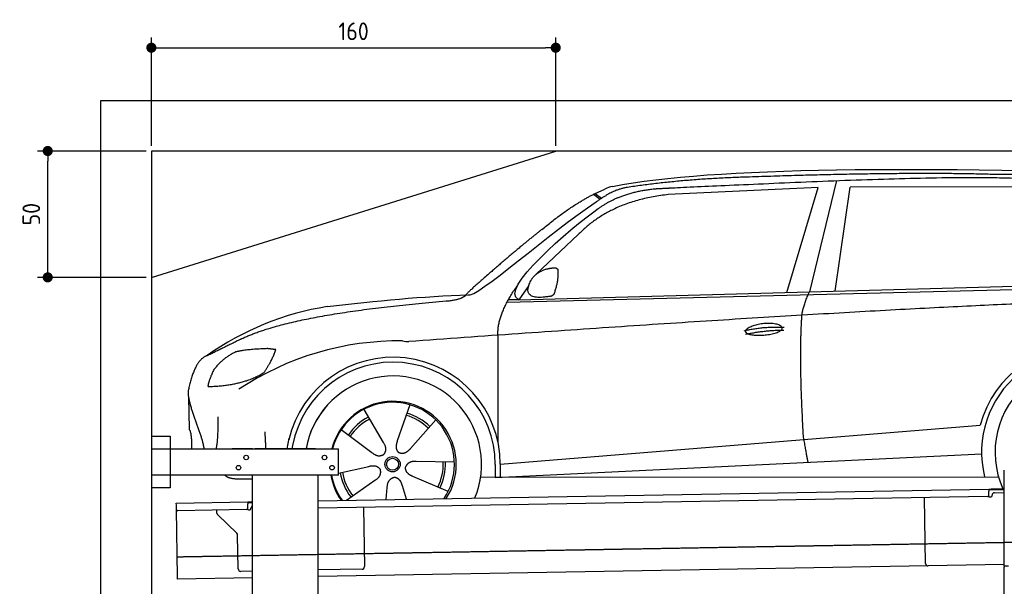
# Model space of a CAD drawing. Header units: millimetres. Extents: x 552 to 7231, y 5567 to 12236.
# Tile 3 of 4: x 552 to 4448, y 9993 to 12236. Entities that reach past the tile are written whole.
import ezdxf

# ---------------------------------------------------------------- set-up
doc = ezdxf.new("R2010")
doc.units = ezdxf.units.MM
doc.linetypes.add('GEN3', pattern=[6.25, 5, -1.25])
doc.layers.get('0').update_dxf_attribs({"lineweight": 25})
doc.layers.add('3', color=6, linetype='GEN3', lineweight=25)
doc.layers.add('4', color=3, linetype='Continuous', lineweight=25)
doc.layers.add('Car', color=10, linetype='Continuous')
doc.styles.get("Standard").update_dxf_attribs({"font": 'ISOCP.SHX'})
doc.dimstyles.new('GEN-ISO$0', dxfattribs={"dimscale": 20, "dimtxt": 3.5, "dimasz": 2, "dimexe": 2, "dimexo": 1, "dimgap": 1.5, "dimtad": 1, "dimdec": 1, "dimlfac": 0.1, "dimdsep": 46, "dimtxsty": 'Standard', "dimblk": 'PUNKT', "dimcen": 2, "dimclrd": 256, "dimclre": 256, "dimclrt": 2, "dimadec": 0, "dimazin": 0, "dimtp": 0.1, "dimtm": 0.1, "dimtfac": 0.71, "dimtdec": 1, "dimtmove": 2, "dimatfit": 3, "dimldrblk": 'PUNKT', "dimfxl": 1, "dimtolj": 1, "dimarcsym": 0})

# ---------------------------------------------------------------- blocks, each defined once
blk = doc.blocks.new('PUNKT')
at = {"layer": '4', "color": 0, "linetype": 'ByBlock'}
blk.add_line((-0.5, 0), (-1, 0), dxfattribs=at)
at = {"layer": '4', "color": 0, "linetype": 'ByBlock', "const_width": 0.5}
blk.add_lwpolyline([(-0.25, 0, 1), (0.25, 0, 1)], format="xyb", close=True, dxfattribs=at)
blk = doc.blocks.new('*D8')
at = {"layer": '4', "lineweight": -2, "transparency": 16777216}
for p, q in [((1052.8, 11715.9), (622.8, 11715.9)), ((662.8, 11255.9), (662.8, 11675.9)), ((1052.8, 11215.9), (622.8, 11215.9))]:
    blk.add_line(p, q, dxfattribs=at)
at = {"layer": 'Defpoints', "color": 0, "transparency": 16777216}
for p in [(662.8, 11715.9), (1072.8, 11715.9), (1072.8, 11215.9)]:
    blk.add_point(p, dxfattribs=at)
at = {"layer": '4', "lineweight": -2, "transparency": 16777216, "xscale": 40, "yscale": 40, "zscale": 40}
for p, rotation in [((662.8, 11715.9), 90), ((662.8, 11215.9), 270)]:
    blk.add_blockref('PUNKT', p, dxfattribs=dict(at, rotation=rotation))
at = {"layer": '4', "color": 2, "transparency": 16777216, "insert": (597.8, 11465.9), "char_height": 70, "attachment_point": 5, "rotation": 90}
blk.add_mtext('\\A1;50', dxfattribs=at)
blk = doc.blocks.new('*D9')
at = {"layer": '4', "lineweight": -2, "transparency": 16777216}
for p, q in [((1072.8, 11735.9), (1072.8, 12164.6)), ((2672.8, 11735.9), (2672.8, 12164.6)), ((1112.8, 12124.6), (2632.8, 12124.6))]:
    blk.add_line(p, q, dxfattribs=at)
at = {"layer": 'Defpoints', "color": 0, "transparency": 16777216}
for p in [(2672.8, 12124.6), (1072.8, 11715.9), (2672.8, 11715.9)]:
    blk.add_point(p, dxfattribs=at)
at = {"layer": '4', "lineweight": -2, "transparency": 16777216, "xscale": 40, "yscale": 40, "zscale": 40, "rotation": 180}
blk.add_blockref('PUNKT', (1072.8, 12124.6), dxfattribs=at)
at = {"layer": '4', "lineweight": -2, "transparency": 16777216, "xscale": 40, "yscale": 40, "zscale": 40}
blk.add_blockref('PUNKT', (2672.8, 12124.6), dxfattribs=at)
at = {"layer": '4', "color": 2, "transparency": 16777216, "insert": (1872.8, 12189.6), "char_height": 70, "attachment_point": 5}
blk.add_mtext('\\A1;160', dxfattribs=at)

msp = doc.modelspace()

# ---------------------------------------------------------------- linework, layer by layer
for p, q in [((872.77, 5815.9), (872.77, 11915.9)), ((872.77, 11915.9), (6472.77, 11915.9)), ((6272.78, 11715.9), (1072.77, 11715.9)), ((1072.77, 11715.9), (1072.77, 6065.9)), ((1072.77, 11215.9), (2672.77, 11715.9)), ((1072.77, 10588.02), (1147.77, 10588.02)), ((1147.77, 10588.02), (1147.77, 10383.02)), ((1072.77, 10538.02), (1812.77, 10538.02)), ((1472.77, 10538.02), (1392.77, 10538.02)), ((1472.77, 10538.02), (1482.77, 10538.02)), ((1722.77, 10538.02), (1482.77, 10538.02)), ((1722.77, 10538.02), (1732.77, 10538.02)), ((1732.77, 10538.02), (1812.77, 10538.02)), ((1812.77, 10433.02), (1812.77, 10538.02)), ((4447.57, 10072.48), (4447.57, 10452.48)), ((4447.57, 10072.48), (4447.57, 10452.48)), ((1812.77, 10433.02), (1072.77, 10433.02)), ((1472.77, 8708.02), (1472.77, 10433.02)), ((1732.77, 8028.02), (1732.77, 10433.02)), ((1147.77, 10383.02), (1072.77, 10383.02)), ((1732.77, 10332.07), (4386.09, 10378.39)), ((4386.09, 10378.39), (4396.09, 10378.56)), ((4386.09, 10378.39), (4386.23, 10370.39)), ((4396.16, 10374.56), (4386.16, 10374.39)), ((4386.52, 10353.39), (4386.23, 10370.39)), ((4396.09, 10378.56), (4445.89, 10379.43)), ((4447.57, 10375.46), (4396.16, 10374.56)), ((4408.85, 10363.78), (4447.57, 10364.46)), ((1171.58, 10322.28), (1454.03, 10327.21)), ((1454.03, 10327.21), (1464.03, 10327.38)), ((1454.03, 10327.21), (1454.17, 10319.21)), ((1464.03, 10327.38), (1472.77, 10327.53)), ((4381.61, 10348.3), (1732.77, 10302.07)), ((4136.19, 10083.98), (4131.65, 10343.94)), ((4389.13, 10347.43), (4394.13, 10347.52)), ((4399.04, 10352.61), (4399.02, 10353.61)), ((1171.72, 10314.28), (1171.58, 10322.28)), ((1172.01, 10297.28), (1171.72, 10314.28)), ((1176.67, 10030.32), (1172.01, 10297.28)), ((1449.56, 10297.12), (1177.1, 10292.37)), ((1332.28, 10283.22), (1332.08, 10295.07)), ((1464.1, 10323.38), (1454.1, 10323.21)), ((1454.47, 10302.21), (1454.17, 10319.21)), ((1457.08, 10296.26), (1462.07, 10296.34)), ((1472.77, 10323.53), (1464.1, 10323.38)), ((1466.99, 10301.43), (1466.97, 10302.43)), ((1911.99, 10305.2), (1916.07, 10071.23)), ((1410.76, 10203.36), (1335.34, 10276.2)), ((1416.15, 10062.51), (1413.81, 10196.34)), ((1472.77, 10053.49), (1426.32, 10052.68)), ((4146.36, 10074.16), (1732.77, 10032.03)), ((1906.25, 10061.06), (1732.77, 10058.03)), ((4447.57, 10079.41), (4146.36, 10074.16)), ((4447.57, 10072.48), (4447.57, 10069.48)), ((4463.57, 10072.48), (4447.57, 10072.48)), ((4447.57, 10072.48), (4447.57, 10069.48)), ((4463.57, 10072.48), (4447.57, 10072.48)), ((4447.57, 8072.48), (4447.57, 10069.48)), ((1176.81, 10022.32), (1176.67, 10030.32)), ((1472.77, 10027.49), (1176.81, 10022.32))]:
    msp.add_line(p, q)
for centre in [(1447.77, 10503.02), (1757.77, 10503.02), (1417.77, 10463.02), (1787.77, 10463.02)]:
    msp.add_circle(centre, 9)
for centre, radius, start, end in [((4409.02, 10353.78), 10, 91, 181), ((4381.53, 10353.3), 5, 271, 1), ((4389.04, 10352.43), 5, 214.23672, 271), ((4394.04, 10352.52), 5, 271, 1), ((1177.01, 10297.37), 5, 181, 271), ((1449.47, 10302.12), 5, 271, 1), ((1456.99, 10301.25), 5, 214.23672, 271), ((1461.99, 10301.34), 5, 271, 1), ((1476.97, 10302.6), 10, 114.78744, 181), ((1342.28, 10283.39), 10, 181, 226), ((1403.81, 10196.17), 10, 1, 46), ((1426.15, 10062.68), 10, 181, 271), ((1906.07, 10071.06), 10, 271, 1), ((4146.19, 10084.15), 10, 181, 271)]:
    msp.add_arc(centre, radius, start, end)
at = {"layer": '3'}
msp.add_line((1175.28, 10110.3), (6230.45, 10198.53), dxfattribs=at)
at = {"layer": 'Car'}
for p, q in [((3711.45, 11570.97), (3118.17, 11543.27)), ((3586.45, 11156.3), (3711.45, 11570.97)), ((3784.11, 11598.63), (3676.46, 11158.75)), ((3778.08, 11161.5), (3838, 11572.43)), ((4539.75, 11574.77), (3838, 11572.43)), ((2822.73, 11544.89), (2848.79, 11525.4)), ((2828.47, 11547.76), (2853.87, 11528.78)), ((2761.41, 11385.11), (2594.72, 11228.22)), ((2479.88, 11117.38), (5122.35, 11184.52)), ((2526.61, 11127.54), (5177.57, 11199.48)), ((2566.22, 11184.28), (2526.61, 11127.54)), ((2526.61, 11127.54), (2485.37, 11127.52)), ((2444.55, 10561.49), (2444.31, 10987.1)), ((1219.51, 10743.46), (1221.75, 10615.22)), ((1913.01, 10693.33), (1989.94, 10562.91)), ((2094.86, 10711.9), (2045.88, 10568.62)), ((2198.04, 10651.92), (2097.77, 10538.46)), ((1824.09, 10613.74), (1945.22, 10522.88)), ((2453.32, 10477.09), (4319.93, 10628.93)), ((4319.93, 10628.93), (4352.36, 10631.56)), ((1609.66, 10538.02), (1617.5, 10579.24)), ((1631.71, 10551.22), (1629.2, 10538.02)), ((2271.89, 10484.71), (2120.49, 10487.02)), ((2433.75, 10423.55), (4358.12, 10517.03)), ((1812.95, 10441.14), (1933.37, 10467.91)), ((2433.72, 10475.9), (2433.75, 10425.49)), ((2453.32, 10477.09), (2453.49, 10424.51)), ((1845.36, 10334.04), (1957.62, 10413.01)), ((2246.74, 10368.06), (2107.84, 10428.35)), ((2375.53, 10425.46), (4424.8, 10426.58)), ((2444.62, 10424.08), (2444.62, 10425.49)), ((2001.64, 10336.77), (2006.23, 10384.75)), ((2082.17, 10338.17), (2065.94, 10390.85))]:
    msp.add_line(p, q, dxfattribs=at)
for radius in [30.15, 23.62]:
    msp.add_circle((2027.03, 10476.47), radius, dxfattribs=at)
for centre, radius, start, end in [((2939.54, 11406.54), 174.5, 103.87362, 114.54005), ((1944.49, 9991.79), 1122.35, 99.03945, 125.43769), ((2052.08, 9823.29), 1141.19, 89.24876, 123.67118), ((2091.47, 11079.19), 117.37, 257.98552, 270.18838), ((4761.06, 10523.68), 422.7, 4.65041, 165.21264), ((4761.06, 10523.68), 403.41, 0.03154, 193.93116), ((2029.16, 10475.67), 424.16, 0.19082, 166.72893), ((2029.16, 10475.67), 404.56, 0.03154, 169.23743), ((4761.06, 10523.68), 350, 337.64956, 204.35045), ((4761.06, 10523.68), 350, 337.68758, 204.35045), ((2029.16, 10475.67), 350, 337.70589, 169.73962), ((2029.16, 10475.67), 350, 337.7439, 169.70383), ((2029.16, 10475.67), 250, 327.3835, 165.55973), ((2027.03, 10476.47), 245, 326.36505, 165.45177), ((2027.03, 10476.47), 209.64, 45.262, 74.39945), ((2027.03, 10476.47), 209.64, 117.262, 146.39945), ((2027.03, 10476.47), 200.65, 117.11518, 146.54628), ((2027.03, 10476.47), 200.65, 45.11518, 74.54628), ((2027.03, 10476.47), 200.65, 333.11518, 2.54628), ((2027.03, 10476.47), 209.64, 333.262, 2.39945), ((2027.03, 10476.47), 209.64, 189.262, 218.39945), ((2027.03, 10476.47), 200.65, 189.11518, 218.54628), ((2029.16, 10475.67), 250, 189.82442, 214.6165), ((2027.03, 10476.47), 245, 190.21699, 215.63495), ((4761.06, 10523.68), 403.41, 201.1134, 201.66652)]:
    msp.add_arc(centre, radius, start, end, dxfattribs=at)
for points, degree in [([(2897.69, 11575.96), (3308.34, 11654.69), (4068.63, 11655.48), (5241.87, 11623.4)], 3), ([(3427.61, 11612.47), (3184.86, 11605.91), (2956.3, 11571.97)], 2), ([(4391.81, 11623.47), (4043.22, 11633.58), (3427.61, 11612.47)], 2), ([(5168.41, 11571.06), (4866.28, 11625.66), (4391.81, 11623.47)], 2), ([(2956.3, 11571.97), (2901.15, 11564.23), (2833.15, 11514.37)], 2), ([(2617.87, 11405.59), (2753.06, 11518.18), (2867.06, 11565.28)], 2), ([(3118.17, 11543.27), (2893.59, 11520.27), (2761.41, 11385.11)], 2), ([(2840.21, 11487.81), (2930.96, 11553.4), (3067.58, 11566.74)], 2), ([(2326.37, 11146.69), (2354.05, 11128.4), (2657.62, 11400.69), (2833.15, 11514.37)], 3), ([(2526.61, 11127.54), (2442.56, 11165.38), (2730.12, 11409.45), (2840.21, 11487.81)], 3), ([(2617.87, 11405.59), (2538.4, 11342.95), (2438.28, 11256.81), (2311.81, 11148.18), (2317.78, 11146.43)], 4), ([(2574.01, 11202.14), (2589.71, 11232.85), (2632.04, 11248.04)], 2), ([(2632.04, 11248.04), (2660.59, 11254.56), (2673.51, 11253.68)], 2), ([(2665.96, 11149.37), (2685.95, 11202.92), (2682.16, 11247.72)], 2), ([(2673.51, 11253.68), (2679.71, 11247.77), (2682.16, 11247.72)], 2), ([(2444.31, 10987.1), (2439.74, 11070.57), (2525.5, 11190.2)], 2), ([(2652.65, 11141.34), (2530.97, 11119.35), (2574.01, 11202.14)], 2), ([(1768.16, 11100.2), (1963.93, 11123.37), (2148.71, 11141.36), (2326.37, 11146.69)], 3), ([(2239.09, 11122.52), (2294.06, 11125.86), (2317.5, 11145.41)], 2), ([(2652.65, 11141.34), (2658.62, 11143.23), (2665.96, 11149.37)], 2), ([(3646.96, 11066.02), (3649.25, 11097.08), (3676.46, 11158.75)], 2), ([(1429.22, 10972.41), (1631.11, 11071.92), (2239.09, 11122.52)], 2), ([(5398.05, 11133.62), (4521.17, 11138.71), (2091.86, 10961.82)], 2), ([(3653.81, 10574.74), (3634.7, 10887.71), (3646.96, 11066.02)], 2), ([(3418.39, 11004.63), (3493.51, 11022.84), (3577.11, 11018.51)], 2), ([(3423.71, 10990.87), (3497.45, 11006.75), (3575.37, 11007.37)], 2), ([(1429.22, 10972.41), (1296.66, 10906.98)], 1), ([(1406.52, 10920.76), (1353.36, 10896.15), (1318.1, 10847.68)], 2), ([(1533.18, 10933.89), (1446.99, 10931.27), (1406.52, 10920.76)], 2), ([(1518.52, 10840.01), (1545.43, 10876.22), (1565.9, 10930.12)], 2), ([(1565.9, 10930.12), (1548.11, 10931.72), (1533.18, 10933.89)], 2), ([(1296.66, 10906.98), (1246.77, 10895.77), (1220.46, 10775.01)], 2), ([(1318.1, 10847.68), (1298.43, 10804.19), (1296.74, 10786.03)], 2), ([(1298.06, 10783.76), (1442.47, 10788.58), (1518.52, 10840.01)], 2), ([(1220.46, 10775.01), (1206.49, 10737.9), (1253.65, 10637.51), (1274.89, 10580.19), (1280.57, 10538.02)], 4), ([(1296.74, 10786.03), (1300.1, 10785.93), (1298.06, 10783.76)], 2), ([(1330.26, 10538.02), (1339.13, 10590.87), (1336.47, 10664.07)], 2), ([(1221.75, 10615.22), (1233.26, 10601.45), (1231.21, 10538.02)], 2), ([(1526.03, 10538.02), (1525, 10568.07), (1522.62, 10604.8)], 2), ([(1989.94, 10562.91), (2008.44, 10536.84), (1992.04, 10515.56)], 2), ([(2045.88, 10568.62), (2041.56, 10555.99), (2037.86, 10541.89), (2042.48, 10528.17), (2053.39, 10521.83)], 4), ([(3653.81, 10574.74), (3665.08, 10510.05), (3670.56, 10483.63)], 2), ([(1945.22, 10522.88), (1969.09, 10501.62), (1992.04, 10515.56)], 2), ([(2097.77, 10538.46), (2088.93, 10528.45), (2078.52, 10518.26), (2064.31, 10515.48), (2053.39, 10521.83)], 4), ([(2120.49, 10487.02), (2088.68, 10490.19), (2078.31, 10465.42)], 2), ([(1933.37, 10467.91), (1963.88, 10477.45), (1979.04, 10455.28)], 2), ([(1957.62, 10413.01), (1985.21, 10429.14), (1979.04, 10455.28)], 2), ([(2107.84, 10428.35), (2077.55, 10438.57), (2078.31, 10465.42)], 2), ([(2006.23, 10384.75), (2006.59, 10416.71), (2032.36, 10424.29)], 2), ([(2065.94, 10390.85), (2059.13, 10422.08), (2032.36, 10424.29)], 2)]:
    msp.add_open_spline(points, degree=degree, dxfattribs=at)
for points, degree, knots in [([(3067.58, 11566.74), (3094.48, 11568.26), (3233.4, 11575.05), (4253.95, 11622.38), (4874.14, 11632.44), (5347.21, 11485.08), (5314.9, 11297.82)], 4, [0.08213183, 0.08213183, 0.08213183, 0.08213183, 0.08213183, 0.25885101, 0.50885101, 1, 1, 1, 1, 1]), ([(3423.53, 11001.57), (3422.52, 11009.8), (3443.23, 11026.51), (3525.54, 11048.08), (3619.07, 11016.63), (3533.34, 10983.5), (3448.57, 10982.65), (3424.53, 10993.35), (3423.53, 11001.57)], 5, [0, 0, 0, 0, 0, 0, 0.300106, 0.500106, 0.700106, 1, 1, 1, 1, 1, 1]), ([(1472.77, 10417.94), (1449.5, 10417.16), (1410.42, 10415), (1381.35, 10419.09), (1367.31, 10428.91), (1365.45, 10433.02)], 4, [0.09563373, 0.09563373, 0.09563373, 0.09563373, 0.09563373, 0.59786584, 0.84374773, 0.84374773, 0.84374773, 0.84374773, 0.84374773])]:
    msp.add_open_spline(points, degree=degree, knots=knots, dxfattribs=at)

# ---------------------------------------------------------------- dimensions: what is measured, and where the dimension line sits
at = {"layer": '4'}
dim = msp.add_linear_dim(base=(2672.77, 12124.58), p1=(1072.77, 11715.9), p2=(2672.77, 11715.9), dimstyle='GEN-ISO$0', dxfattribs=at)
dim.commit()
dim.dimension.update_dxf_attribs({"geometry": '*D9', "text_midpoint": (1872.77, 12189.58)})
dim = msp.add_linear_dim(base=(662.77, 11715.9), p1=(1072.77, 11215.9), p2=(1072.77, 11715.9), angle=90, dimstyle='GEN-ISO$0', dxfattribs=at)
dim.commit()
dim.dimension.update_dxf_attribs({"geometry": '*D8', "text_midpoint": (597.77, 11465.9)})

doc.saveas('drawing.dxf')
